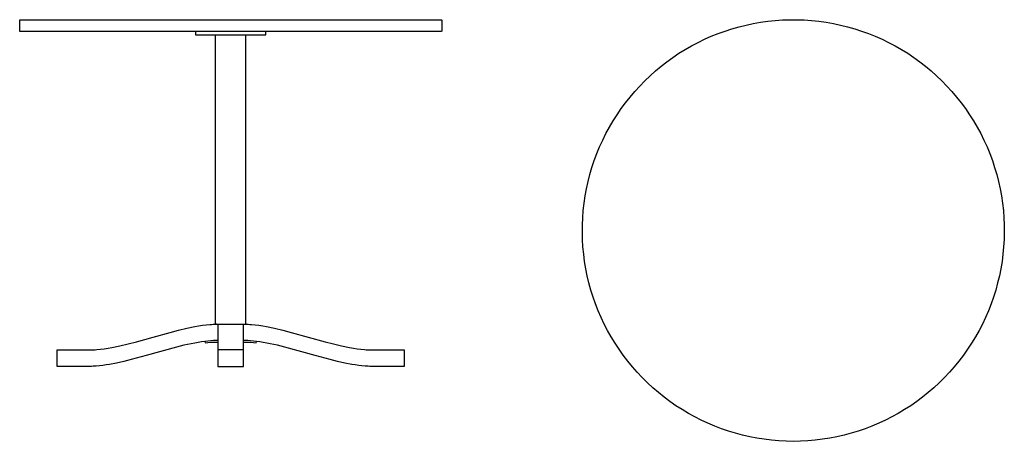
# Model space of a CAD drawing. Header units: millimetres. Extents: x -1 to 3299, y -2237 to -1337.
# Tile 2 of 2: x 1199 to 3299, y -2237 to -1337. Entities that reach past the tile are written whole.
import ezdxf

# ---------------------------------------------------------------- set-up
doc = ezdxf.new("R2010")
doc.units = ezdxf.units.MM
doc.layers.add('Make2D_new$Visible$Curves', color=7, linetype='Continuous', true_color=0x000000)

msp = doc.modelspace()

# ---------------------------------------------------------------- linework, layer by layer
at = {"layer": 'Make2D_new$Visible$Curves', "color": 18, "lineweight": -3, "true_color": 0x000000}
for p, q in [((1199, -1337.5), (1199.1, -1337.4)), ((1199, -1337.5), (1199.1, -1337.4)), ((1199, -1337.6), (1199, -1337.5)), ((1199, -1337.5), (1199, -1337.5)), ((1199, -1337.5), (1199, -1337.5)), ((1199, -1337.6), (1199, -1337.5)), ((1199, -1337.5), (1199, -1337.5)), ((1199, -1337.5), (1199, -1337.5)), ((1199, -1337.7), (1199, -1337.6)), ((1199, -1337.6), (1199, -1337.6)), ((1199, -1337.6), (1199, -1337.6)), ((1199, -1337.7), (1199, -1337.6)), ((1199, -1337.6), (1199, -1337.6)), ((1199, -1337.6), (1199, -1337.6)), ((1199, -1337.8), (1199, -1337.7)), ((1199, -1337.7), (1199, -1337.7)), ((1199, -1337.7), (1199, -1337.7)), ((1199, -1337.8), (1199, -1337.7)), ((1199, -1337.7), (1199, -1337.7)), ((1199, -1337.7), (1199, -1337.7)), ((1199, -1360.8), (1199, -1337.8)), ((1199, -1360.8), (1199, -1337.8)), ((1199.1, -1337.3), (1199.1, -1337.2)), ((1199.1, -1337.2), (1199.2, -1337.2)), ((1199.1, -1337.3), (1199.1, -1337.2)), ((1199.1, -1337.2), (1199.2, -1337.2)), ((1199.1, -1337.4), (1199.1, -1337.3)), ((1199.1, -1337.3), (1199.1, -1337.3)), ((1199.1, -1337.3), (1199.1, -1337.3)), ((1199.1, -1337.4), (1199.1, -1337.3)), ((1199.1, -1337.3), (1199.1, -1337.3)), ((1199.1, -1337.3), (1199.1, -1337.3)), ((1199.1, -1337.4), (1199.1, -1337.4)), ((1199.1, -1337.4), (1199.1, -1337.4)), ((1199.1, -1337.4), (1199.1, -1337.4)), ((1199.1, -1337.4), (1199.1, -1337.4)), ((1199.2, -1337.2), (1199.2, -1337.1)), ((1199.2, -1337.1), (1199.2, -1337.1)), ((1199.2, -1337.1), (1199.3, -1337.1)), ((1199.2, -1337.2), (1199.2, -1337.1)), ((1199.2, -1337.1), (1199.2, -1337.1)), ((1199.2, -1337.1), (1199.3, -1337.1)), ((1199.2, -1337.2), (1199.2, -1337.2)), ((1199.2, -1337.2), (1199.2, -1337.2)), ((1199.2, -1337.2), (1199.2, -1337.2)), ((1199.2, -1337.2), (1199.2, -1337.2)), ((1199.3, -1337.1), (1199.3, -1337)), ((1199.3, -1337), (1199.3, -1337)), ((1199.3, -1337), (1199.4, -1337)), ((1199.3, -1337.1), (1199.3, -1337)), ((1199.3, -1337), (1199.3, -1337)), ((1199.3, -1337), (1199.4, -1337)), ((1199.3, -1337.1), (1199.3, -1337.1)), ((1199.3, -1337.1), (1199.3, -1337.1)), ((1199.4, -1337), (1199.4, -1336.9)), ((1199.4, -1336.9), (1199.5, -1336.9)), ((1199.4, -1337), (1199.4, -1336.9)), ((1199.4, -1336.9), (1199.5, -1336.9)), ((1199.4, -1337), (1199.4, -1337)), ((1199.4, -1337), (1199.4, -1337)), ((1199.5, -1336.9), (1199.5, -1336.9)), ((1199.5, -1336.9), (1199.5, -1336.9)), ((1199.5, -1336.9), (1199.5, -1336.9)), ((1199.5, -1336.9), (1199.6, -1336.9)), ((1199.5, -1336.9), (1199.5, -1336.9)), ((1199.5, -1336.9), (1199.5, -1336.9)), ((1199.5, -1336.9), (1199.5, -1336.9)), ((1199.5, -1336.9), (1199.6, -1336.9)), ((1199.6, -1336.9), (1199.6, -1336.8)), ((1199.6, -1336.8), (1199.6, -1336.8)), ((1199.6, -1336.8), (1199.7, -1336.8)), ((1199.6, -1336.9), (1199.6, -1336.8)), ((1199.6, -1336.8), (1199.6, -1336.8)), ((1199.6, -1336.8), (1199.7, -1336.8)), ((1199.7, -1336.8), (1199.7, -1336.8)), ((1199.7, -1336.8), (1199.7, -1336.8)), ((1199.7, -1336.8), (1199.8, -1336.8)), ((1199.7, -1336.8), (1199.7, -1336.8)), ((1199.7, -1336.8), (1199.7, -1336.8)), ((1199.7, -1336.8), (1199.8, -1336.8)), ((1199.8, -1336.8), (1199.8, -1336.8)), ((1199.8, -1336.8), (1199.8, -1336.8)), ((1199.8, -1336.8), (1199.9, -1336.8)), ((1199.8, -1336.8), (1199.8, -1336.8)), ((1199.8, -1336.8), (1199.8, -1336.8)), ((1199.8, -1336.8), (1199.9, -1336.8)), ((1199.9, -1336.8), (1199.9, -1336.8)), ((1199.9, -1336.8), (1199.9, -1336.8)), ((1199.9, -1336.8), (1200, -1336.8)), ((1199.9, -1336.8), (1199.9, -1336.8)), ((1199.9, -1336.8), (1199.9, -1336.8)), ((1199.9, -1336.8), (1200, -1336.8)), ((1200, -1336.8), (1200, -1336.8)), ((1200, -1336.8), (1649, -1336.8)), ((1200, -1336.8), (1200, -1336.8)), ((1200, -1336.8), (1649, -1336.8)), ((1649, -1336.8), (2098, -1336.8)), ((1649, -1336.8), (2098, -1336.8)), ((2098, -1336.8), (2098, -1336.8)), ((2098, -1336.8), (2098.1, -1336.8)), ((2098, -1336.8), (2098, -1336.8)), ((2098, -1336.8), (2098.1, -1336.8)), ((2098.1, -1336.8), (2098.1, -1336.8)), ((2098.1, -1336.8), (2098.1, -1336.8)), ((2098.1, -1336.8), (2098.2, -1336.8)), ((2098.1, -1336.8), (2098.1, -1336.8)), ((2098.1, -1336.8), (2098.1, -1336.8)), ((2098.1, -1336.8), (2098.2, -1336.8)), ((2098.2, -1336.8), (2098.2, -1336.8)), ((2098.2, -1336.8), (2098.2, -1336.8)), ((2098.2, -1336.8), (2098.3, -1336.8)), ((2098.2, -1336.8), (2098.2, -1336.8)), ((2098.2, -1336.8), (2098.2, -1336.8)), ((2098.2, -1336.8), (2098.3, -1336.8)), ((2098.3, -1336.8), (2098.3, -1336.8)), ((2098.3, -1336.8), (2098.3, -1336.8)), ((2098.3, -1336.8), (2098.4, -1336.8)), ((2098.3, -1336.8), (2098.3, -1336.8)), ((2098.3, -1336.8), (2098.3, -1336.8)), ((2098.3, -1336.8), (2098.4, -1336.8)), ((2098.4, -1336.8), (2098.4, -1336.8)), ((2098.4, -1336.8), (2098.4, -1336.9)), ((2098.4, -1336.8), (2098.4, -1336.8)), ((2098.4, -1336.8), (2098.4, -1336.9)), ((2098.4, -1336.9), (2098.5, -1336.9)), ((2098.4, -1336.9), (2098.5, -1336.9)), ((2098.5, -1336.9), (2098.5, -1336.9)), ((2098.5, -1336.9), (2098.5, -1336.9)), ((2098.5, -1336.9), (2098.5, -1336.9)), ((2098.5, -1336.9), (2098.6, -1336.9)), ((2098.5, -1336.9), (2098.5, -1336.9)), ((2098.5, -1336.9), (2098.5, -1336.9)), ((2098.5, -1336.9), (2098.5, -1336.9)), ((2098.5, -1336.9), (2098.6, -1336.9)), ((2098.6, -1336.9), (2098.6, -1337)), ((2098.6, -1336.9), (2098.6, -1337)), ((2098.6, -1337), (2098.6, -1337)), ((2098.6, -1337), (2098.7, -1337)), ((2098.6, -1337), (2098.6, -1337)), ((2098.6, -1337), (2098.7, -1337)), ((2098.7, -1337), (2098.7, -1337)), ((2098.7, -1337), (2098.7, -1337.1)), ((2098.7, -1337), (2098.7, -1337)), ((2098.7, -1337), (2098.7, -1337.1)), ((2098.7, -1337.1), (2098.7, -1337.1)), ((2098.7, -1337.1), (2098.8, -1337.1)), ((2098.7, -1337.1), (2098.7, -1337.1)), ((2098.7, -1337.1), (2098.8, -1337.1)), ((2098.8, -1337.1), (2098.8, -1337.1)), ((2098.8, -1337.1), (2098.8, -1337.2)), ((2098.8, -1337.1), (2098.8, -1337.1)), ((2098.8, -1337.1), (2098.8, -1337.2)), ((2098.8, -1337.2), (2098.8, -1337.2)), ((2098.8, -1337.2), (2098.8, -1337.2)), ((2098.8, -1337.2), (2098.9, -1337.2)), ((2098.8, -1337.2), (2098.8, -1337.2)), ((2098.8, -1337.2), (2098.8, -1337.2)), ((2098.8, -1337.2), (2098.9, -1337.2)), ((2098.9, -1337.2), (2098.9, -1337.3)), ((2098.9, -1337.2), (2098.9, -1337.3)), ((2098.9, -1337.3), (2098.9, -1337.3)), ((2098.9, -1337.3), (2098.9, -1337.3)), ((2098.9, -1337.3), (2098.9, -1337.4)), ((2098.9, -1337.3), (2098.9, -1337.3)), ((2098.9, -1337.3), (2098.9, -1337.3)), ((2098.9, -1337.3), (2098.9, -1337.4)), ((2098.9, -1337.4), (2098.9, -1337.4)), ((2098.9, -1337.4), (2098.9, -1337.4)), ((2098.9, -1337.4), (2099, -1337.5)), ((2098.9, -1337.4), (2098.9, -1337.4)), ((2098.9, -1337.4), (2098.9, -1337.4)), ((2098.9, -1337.4), (2099, -1337.5)), ((2099, -1337.5), (2099, -1337.5)), ((2099, -1337.5), (2099, -1337.5)), ((2099, -1337.5), (2099, -1337.6)), ((2099, -1337.5), (2099, -1337.5)), ((2099, -1337.5), (2099, -1337.5)), ((2099, -1337.5), (2099, -1337.6)), ((2099, -1337.6), (2099, -1337.6)), ((2099, -1337.6), (2099, -1337.6)), ((2099, -1337.6), (2099, -1337.7)), ((2099, -1337.6), (2099, -1337.6)), ((2099, -1337.6), (2099, -1337.6)), ((2099, -1337.6), (2099, -1337.7)), ((2099, -1337.7), (2099, -1337.7)), ((2099, -1337.7), (2099, -1337.7)), ((2099, -1337.7), (2099, -1337.8)), ((2099, -1337.7), (2099, -1337.7)), ((2099, -1337.7), (2099, -1337.7)), ((2099, -1337.7), (2099, -1337.8)), ((2099, -1337.8), (2099, -1360.8)), ((2099, -1337.8), (2099, -1360.8)), ((2763.6, -1344.9), (2779, -1342.2)), ((2779, -1342.2), (2794.5, -1340.1)), ((2794.5, -1340.1), (2810, -1338.5)), ((2810, -1338.5), (2825.6, -1337.4)), ((2825.6, -1337.4), (2841.2, -1336.8)), ((2841.2, -1336.8), (2856.8, -1336.8)), ((2856.8, -1336.8), (2872.4, -1337.4)), ((2872.4, -1337.4), (2888, -1338.5)), ((2888, -1338.5), (2903.5, -1340.1)), ((2903.5, -1340.1), (2919, -1342.2)), ((2919, -1342.2), (2934.4, -1344.9)), ((1199, -1360.9), (1199, -1360.8)), ((1199, -1360.8), (1199, -1360.8)), ((1199, -1360.8), (1199, -1360.8)), ((1199, -1360.9), (1199, -1360.8)), ((1199, -1360.8), (1199, -1360.8)), ((1199, -1360.8), (1199, -1360.8)), ((1199, -1361), (1199, -1360.9)), ((1199, -1360.9), (1199, -1360.9)), ((1199, -1360.9), (1199, -1360.9)), ((1199, -1361), (1199, -1360.9)), ((1199, -1360.9), (1199, -1360.9)), ((1199, -1360.9), (1199, -1360.9)), ((1199, -1361.1), (1199, -1361)), ((1199, -1361), (1199, -1361)), ((1199, -1361), (1199, -1361)), ((1199, -1361.1), (1199, -1361)), ((1199, -1361), (1199, -1361)), ((1199, -1361), (1199, -1361)), ((1199.1, -1361.1), (1199, -1361.1)), ((1199.1, -1361.1), (1199, -1361.1)), ((1199.1, -1361.2), (1199.1, -1361.1)), ((1199.1, -1361.1), (1199.1, -1361.1)), ((1199.1, -1361.2), (1199.1, -1361.1)), ((1199.1, -1361.1), (1199.1, -1361.1)), ((1199.1, -1361.3), (1199.1, -1361.2)), ((1199.1, -1361.2), (1199.1, -1361.2)), ((1199.1, -1361.2), (1199.1, -1361.2)), ((1199.1, -1361.3), (1199.1, -1361.2)), ((1199.1, -1361.2), (1199.1, -1361.2)), ((1199.1, -1361.2), (1199.1, -1361.2)), ((1199.2, -1361.3), (1199.1, -1361.3)), ((1199.1, -1361.3), (1199.1, -1361.3)), ((1199.2, -1361.3), (1199.1, -1361.3)), ((1199.1, -1361.3), (1199.1, -1361.3)), ((1199.2, -1361.4), (1199.2, -1361.3)), ((1199.2, -1361.3), (1199.2, -1361.3)), ((1199.2, -1361.4), (1199.2, -1361.3)), ((1199.2, -1361.3), (1199.2, -1361.3)), ((1199.3, -1361.4), (1199.2, -1361.4)), ((1199.2, -1361.4), (1199.2, -1361.4)), ((1199.2, -1361.4), (1199.2, -1361.4)), ((1199.3, -1361.4), (1199.2, -1361.4)), ((1199.2, -1361.4), (1199.2, -1361.4)), ((1199.2, -1361.4), (1199.2, -1361.4)), ((1199.3, -1361.5), (1199.3, -1361.4)), ((1199.3, -1361.5), (1199.3, -1361.4)), ((1199.4, -1361.5), (1199.3, -1361.5)), ((1199.3, -1361.5), (1199.3, -1361.5)), ((1199.3, -1361.5), (1199.3, -1361.5)), ((1199.4, -1361.5), (1199.3, -1361.5)), ((1199.3, -1361.5), (1199.3, -1361.5)), ((1199.3, -1361.5), (1199.3, -1361.5)), ((1199.4, -1361.6), (1199.4, -1361.5)), ((1199.4, -1361.6), (1199.4, -1361.5)), ((1199.5, -1361.6), (1199.4, -1361.6)), ((1199.4, -1361.6), (1199.4, -1361.6)), ((1199.5, -1361.6), (1199.4, -1361.6)), ((1199.4, -1361.6), (1199.4, -1361.6)), ((1199.5, -1361.7), (1199.5, -1361.6)), ((1199.5, -1361.6), (1199.5, -1361.6)), ((1199.5, -1361.6), (1199.5, -1361.6)), ((1199.5, -1361.7), (1199.5, -1361.6)), ((1199.5, -1361.6), (1199.5, -1361.6)), ((1199.5, -1361.6), (1199.5, -1361.6)), ((1199.6, -1361.7), (1199.5, -1361.7)), ((1199.6, -1361.7), (1199.5, -1361.7)), ((1199.7, -1361.7), (1199.6, -1361.7)), ((1199.6, -1361.7), (1199.6, -1361.7)), ((1199.6, -1361.7), (1199.6, -1361.7)), ((1199.7, -1361.7), (1199.6, -1361.7)), ((1199.6, -1361.7), (1199.6, -1361.7)), ((1199.6, -1361.7), (1199.6, -1361.7)), ((1199.8, -1361.7), (1199.7, -1361.7)), ((1199.7, -1361.7), (1199.7, -1361.7)), ((1199.7, -1361.7), (1199.7, -1361.7)), ((1199.8, -1361.7), (1199.7, -1361.7)), ((1199.7, -1361.7), (1199.7, -1361.7)), ((1199.7, -1361.7), (1199.7, -1361.7)), ((1199.9, -1361.8), (1199.8, -1361.7)), ((1199.8, -1361.7), (1199.8, -1361.7)), ((1199.8, -1361.7), (1199.8, -1361.7)), ((1199.9, -1361.8), (1199.8, -1361.7)), ((1199.8, -1361.7), (1199.8, -1361.7)), ((1199.8, -1361.7), (1199.8, -1361.7)), ((1200, -1361.8), (1199.9, -1361.8)), ((1199.9, -1361.8), (1199.9, -1361.8)), ((1199.9, -1361.8), (1199.9, -1361.8)), ((1200, -1361.8), (1199.9, -1361.8)), ((1199.9, -1361.8), (1199.9, -1361.8)), ((1199.9, -1361.8), (1199.9, -1361.8)), ((1574, -1361.8), (1200, -1361.8)), ((1200, -1361.8), (1200, -1361.8)), ((1574, -1361.8), (1200, -1361.8)), ((1200, -1361.8), (1200, -1361.8)), ((1574, -1361.8), (1574, -1368.8)), ((1724, -1361.8), (1574, -1361.8)), ((1724, -1361.8), (1574, -1361.8)), ((1574, -1361.8), (1574, -1368.8)), ((1724, -1368.8), (1724, -1361.8)), ((2098, -1361.8), (1724, -1361.8)), ((2098, -1361.8), (1724, -1361.8)), ((1724, -1368.8), (1724, -1361.8)), ((2098.1, -1361.8), (2098, -1361.8)), ((2098, -1361.8), (2098, -1361.8)), ((2098.1, -1361.8), (2098, -1361.8)), ((2098, -1361.8), (2098, -1361.8)), ((2098.2, -1361.7), (2098.1, -1361.8)), ((2098.2, -1361.7), (2098.1, -1361.8)), ((2098.1, -1361.8), (2098.1, -1361.8)), ((2098.1, -1361.8), (2098.1, -1361.8)), ((2098.1, -1361.8), (2098.1, -1361.8)), ((2098.1, -1361.8), (2098.1, -1361.8)), ((2098.3, -1361.7), (2098.2, -1361.7)), ((2098.2, -1361.7), (2098.2, -1361.7)), ((2098.2, -1361.7), (2098.2, -1361.7)), ((2098.3, -1361.7), (2098.2, -1361.7)), ((2098.2, -1361.7), (2098.2, -1361.7)), ((2098.2, -1361.7), (2098.2, -1361.7)), ((2098.4, -1361.7), (2098.3, -1361.7)), ((2098.3, -1361.7), (2098.3, -1361.7)), ((2098.3, -1361.7), (2098.3, -1361.7)), ((2098.4, -1361.7), (2098.3, -1361.7)), ((2098.3, -1361.7), (2098.3, -1361.7)), ((2098.3, -1361.7), (2098.3, -1361.7)), ((2098.5, -1361.7), (2098.4, -1361.7)), ((2098.4, -1361.7), (2098.4, -1361.7)), ((2098.4, -1361.7), (2098.4, -1361.7)), ((2098.5, -1361.7), (2098.4, -1361.7)), ((2098.4, -1361.7), (2098.4, -1361.7)), ((2098.4, -1361.7), (2098.4, -1361.7)), ((2098.6, -1361.6), (2098.5, -1361.6)), ((2098.5, -1361.6), (2098.5, -1361.6)), ((2098.5, -1361.6), (2098.5, -1361.6)), ((2098.5, -1361.6), (2098.5, -1361.7)), ((2098.6, -1361.6), (2098.5, -1361.6)), ((2098.5, -1361.6), (2098.5, -1361.6)), ((2098.5, -1361.6), (2098.5, -1361.6)), ((2098.5, -1361.6), (2098.5, -1361.7)), ((2098.7, -1361.5), (2098.6, -1361.5)), ((2098.6, -1361.5), (2098.6, -1361.6)), ((2098.7, -1361.5), (2098.6, -1361.5)), ((2098.6, -1361.5), (2098.6, -1361.6)), ((2098.6, -1361.6), (2098.6, -1361.6)), ((2098.6, -1361.6), (2098.6, -1361.6)), ((2098.8, -1361.4), (2098.7, -1361.4)), ((2098.7, -1361.4), (2098.7, -1361.5)), ((2098.8, -1361.4), (2098.7, -1361.4)), ((2098.7, -1361.4), (2098.7, -1361.5)), ((2098.7, -1361.5), (2098.7, -1361.5)), ((2098.7, -1361.5), (2098.7, -1361.5)), ((2098.7, -1361.5), (2098.7, -1361.5)), ((2098.7, -1361.5), (2098.7, -1361.5)), ((2098.9, -1361.3), (2098.8, -1361.3)), ((2098.8, -1361.3), (2098.8, -1361.3)), ((2098.8, -1361.3), (2098.8, -1361.4)), ((2098.9, -1361.3), (2098.8, -1361.3)), ((2098.8, -1361.3), (2098.8, -1361.3)), ((2098.8, -1361.3), (2098.8, -1361.4)), ((2098.8, -1361.4), (2098.8, -1361.4)), ((2098.8, -1361.4), (2098.8, -1361.4)), ((2098.8, -1361.4), (2098.8, -1361.4)), ((2098.8, -1361.4), (2098.8, -1361.4)), ((2099, -1361.1), (2098.9, -1361.1)), ((2098.9, -1361.1), (2098.9, -1361.1)), ((2098.9, -1361.1), (2098.9, -1361.2)), ((2099, -1361.1), (2098.9, -1361.1)), ((2098.9, -1361.1), (2098.9, -1361.1)), ((2098.9, -1361.1), (2098.9, -1361.2)), ((2098.9, -1361.2), (2098.9, -1361.2)), ((2098.9, -1361.2), (2098.9, -1361.2)), ((2098.9, -1361.2), (2098.9, -1361.3)), ((2098.9, -1361.2), (2098.9, -1361.2)), ((2098.9, -1361.2), (2098.9, -1361.2)), ((2098.9, -1361.2), (2098.9, -1361.3)), ((2098.9, -1361.3), (2098.9, -1361.3)), ((2098.9, -1361.3), (2098.9, -1361.3)), ((2099, -1360.8), (2099, -1360.8)), ((2099, -1360.8), (2099, -1360.8)), ((2099, -1360.8), (2099, -1360.9)), ((2099, -1360.8), (2099, -1360.8)), ((2099, -1360.8), (2099, -1360.8)), ((2099, -1360.8), (2099, -1360.9)), ((2099, -1360.9), (2099, -1360.9)), ((2099, -1360.9), (2099, -1360.9)), ((2099, -1360.9), (2099, -1361)), ((2099, -1360.9), (2099, -1360.9)), ((2099, -1360.9), (2099, -1360.9)), ((2099, -1360.9), (2099, -1361)), ((2099, -1361), (2099, -1361)), ((2099, -1361), (2099, -1361)), ((2099, -1361), (2099, -1361.1)), ((2099, -1361), (2099, -1361)), ((2099, -1361), (2099, -1361)), ((2099, -1361), (2099, -1361.1)), ((2688.6, -1366.3), (2703.3, -1361)), ((2703.3, -1361), (2718.1, -1356.2)), ((2718.1, -1356.2), (2733.2, -1351.9)), ((2733.2, -1351.9), (2748.3, -1348.2)), ((2748.3, -1348.2), (2763.6, -1344.9)), ((2934.4, -1344.9), (2949.7, -1348.2)), ((2949.7, -1348.2), (2964.8, -1351.9)), ((2964.8, -1351.9), (2979.9, -1356.2)), ((2979.9, -1356.2), (2994.7, -1361)), ((2994.7, -1361), (3009.4, -1366.3)), ((1574, -1368.8), (1616.4, -1368.8)), ((1574, -1368.8), (1616.4, -1368.8)), ((1616.4, -1986.8), (1616.4, -1368.8)), ((1616.4, -1368.8), (1649, -1368.8)), ((1616.4, -1368.8), (1649, -1368.8)), ((1616.4, -1986.8), (1616.4, -1368.8)), ((1649, -1368.8), (1681.4, -1368.8)), ((1649, -1368.8), (1681.4, -1368.8)), ((1681.4, -1986.8), (1681.4, -1368.8)), ((1681.4, -1368.8), (1724, -1368.8)), ((1681.4, -1368.8), (1724, -1368.8)), ((1681.4, -1986.8), (1681.4, -1368.8)), ((2631.9, -1392.6), (2645.7, -1385.3)), ((2645.7, -1385.3), (2659.8, -1378.5)), ((2659.8, -1378.5), (2674.1, -1372.1)), ((2674.1, -1372.1), (2688.6, -1366.3)), ((3009.4, -1366.3), (3023.9, -1372.1)), ((3023.9, -1372.1), (3038.2, -1378.5)), ((3038.2, -1378.5), (3052.3, -1385.3)), ((3052.3, -1385.3), (3066.1, -1392.6)), ((2605.1, -1408.6), (2618.4, -1400.3)), ((2618.4, -1400.3), (2631.9, -1392.6)), ((3066.1, -1392.6), (3079.6, -1400.3)), ((3079.6, -1400.3), (3092.9, -1408.6)), ((2567.1, -1436), (2579.5, -1426.4)), ((2579.5, -1426.4), (2592.1, -1417.3)), ((2592.1, -1417.3), (2605.1, -1408.6)), ((3092.9, -1408.6), (3105.9, -1417.3)), ((3105.9, -1417.3), (3118.5, -1426.4)), ((3118.5, -1426.4), (3130.9, -1436)), ((2543.5, -1456.4), (2555.1, -1446)), ((2555.1, -1446), (2567.1, -1436)), ((3130.9, -1436), (3142.9, -1446)), ((3142.9, -1446), (3154.5, -1456.4)), ((2521.3, -1478.4), (2532.2, -1467.2)), ((2532.2, -1467.2), (2543.5, -1456.4)), ((3154.5, -1456.4), (3165.8, -1467.2)), ((3165.8, -1467.2), (3176.7, -1478.4)), ((2500.7, -1501.9), (2510.8, -1489.9)), ((2510.8, -1489.9), (2521.3, -1478.4)), ((3176.7, -1478.4), (3187.2, -1489.9)), ((3187.2, -1489.9), (3197.3, -1501.9)), ((2491, -1514.1), (2500.7, -1501.9)), ((3197.3, -1501.9), (3207, -1514.1)), ((2473, -1539.6), (2481.8, -1526.7)), ((2481.8, -1526.7), (2491, -1514.1)), ((3207, -1514.1), (3216.2, -1526.7)), ((3216.2, -1526.7), (3225, -1539.6)), ((2456.7, -1566.3), (2464.6, -1552.8)), ((2464.6, -1552.8), (2473, -1539.6)), ((3225, -1539.6), (3233.4, -1552.8)), ((3233.4, -1552.8), (3241.3, -1566.3)), ((2449.3, -1580), (2456.7, -1566.3)), ((3241.3, -1566.3), (3248.7, -1580)), ((2435.9, -1608.3), (2442.4, -1594)), ((2442.4, -1594), (2449.3, -1580)), ((3248.7, -1580), (3255.6, -1594)), ((3255.6, -1594), (3262.1, -1608.3)), ((2430, -1622.7), (2435.9, -1608.3)), ((3262.1, -1608.3), (3268, -1622.7)), ((2419.6, -1652.2), (2424.5, -1637.3)), ((2424.5, -1637.3), (2430, -1622.7)), ((3268, -1622.7), (3273.5, -1637.3)), ((3273.5, -1637.3), (3278.4, -1652.2)), ((2415.2, -1667.2), (2419.6, -1652.2)), ((3278.4, -1652.2), (3282.8, -1667.2)), ((2411.3, -1682.3), (2415.2, -1667.2)), ((3282.8, -1667.2), (3286.7, -1682.3)), ((2405.1, -1712.9), (2407.9, -1697.5)), ((2407.9, -1697.5), (2411.3, -1682.3)), ((3286.7, -1682.3), (3290.1, -1697.5)), ((3290.1, -1697.5), (3292.9, -1712.9)), ((2402.8, -1728.3), (2405.1, -1712.9)), ((3292.9, -1712.9), (3295.2, -1728.3)), ((2401, -1743.9), (2402.8, -1728.3)), ((3295.2, -1728.3), (3297, -1743.9)), ((2399.2, -1775), (2399.8, -1759.4)), ((2399.8, -1759.4), (2401, -1743.9)), ((3297, -1743.9), (3298.2, -1759.4)), ((3298.2, -1759.4), (3298.8, -1775)), ((2399, -1790.7), (2399.2, -1775)), ((3298.8, -1775), (3299, -1790.7)), ((2399.4, -1806.3), (2399, -1790.7)), ((3299, -1790.7), (3298.6, -1806.3)), ((2400.4, -1821.9), (2399.4, -1806.3)), ((2401.9, -1837.4), (2400.4, -1821.9)), ((3297.6, -1821.9), (3296.1, -1837.4)), ((3298.6, -1806.3), (3297.6, -1821.9)), ((2403.9, -1852.9), (2401.9, -1837.4)), ((3296.1, -1837.4), (3294.1, -1852.9)), ((2406.5, -1868.3), (2403.9, -1852.9)), ((2409.5, -1883.6), (2406.5, -1868.3)), ((3291.5, -1868.3), (3288.5, -1883.6)), ((3294.1, -1852.9), (3291.5, -1868.3)), ((2413.2, -1898.8), (2409.5, -1883.6)), ((3288.5, -1883.6), (3284.8, -1898.8)), ((2417.3, -1913.9), (2413.2, -1898.8)), ((3284.8, -1898.8), (3280.7, -1913.9)), ((2422, -1928.8), (2417.3, -1913.9)), ((2427.2, -1943.5), (2422, -1928.8)), ((3276, -1928.8), (3270.8, -1943.5)), ((3280.7, -1913.9), (3276, -1928.8)), ((2432.9, -1958.1), (2427.2, -1943.5)), ((3270.8, -1943.5), (3265.1, -1958.1)), ((2439.1, -1972.4), (2432.9, -1958.1)), ((2445.8, -1986.5), (2439.1, -1972.4)), ((3258.9, -1972.4), (3252.2, -1986.5)), ((3265.1, -1958.1), (3258.9, -1972.4)), ((1555.4, -1995.4), (1572.4, -1991.8)), ((1555.4, -1995.4), (1572.4, -1991.8)), ((1572.4, -1991.8), (1580.6, -1990.4)), ((1572.4, -1991.8), (1580.6, -1990.4)), ((1580.6, -1990.4), (1588.7, -1989.1)), ((1580.6, -1990.4), (1588.7, -1989.1)), ((1588.7, -1989.1), (1596.6, -1988.1)), ((1588.7, -1989.1), (1596.6, -1988.1)), ((1596.6, -1988.1), (1604.3, -1987.4)), ((1596.6, -1988.1), (1604.3, -1987.4)), ((1604.3, -1987.4), (1608, -1987.1)), ((1604.3, -1987.4), (1608, -1987.1)), ((1608, -1987.1), (1611.8, -1986.9)), ((1608, -1987.1), (1611.8, -1986.9)), ((1611.8, -1986.9), (1615.4, -1986.8)), ((1611.8, -1986.9), (1615.4, -1986.8)), ((1615.4, -1986.8), (1619, -1986.8)), ((1615.4, -1986.8), (1619, -1986.8)), ((1619, -1986.8), (1616.4, -1986.8)), ((1619, -1986.8), (1616.4, -1986.8)), ((1619, -1986.8), (1621.5, -1986.8)), ((1619, -1986.8), (1621.5, -1986.8)), ((1621.5, -1986.8), (1636.4, -1986.8)), ((1621.5, -1986.8), (1621.5, -2024.8)), ((1621.5, -1986.8), (1621.5, -2024.8)), ((1621.5, -1986.8), (1636.4, -1986.8)), ((1636.4, -1986.8), (1661.4, -1986.8)), ((1636.4, -1986.8), (1661.4, -1986.8)), ((1661.4, -1986.8), (1679, -1986.8)), ((1661.4, -1986.8), (1679, -1986.8)), ((1676.5, -2024.8), (1676.5, -1986.8)), ((1676.5, -2024.8), (1676.5, -1986.8)), ((1679, -1986.8), (1681.4, -1986.8)), ((1679, -1986.8), (1682.6, -1986.8)), ((1679, -1986.8), (1682.6, -1986.8)), ((1679, -1986.8), (1681.4, -1986.8)), ((1682.6, -1986.8), (1686.2, -1986.9)), ((1682.6, -1986.8), (1686.2, -1986.9)), ((1686.2, -1986.9), (1690, -1987.1)), ((1686.2, -1986.9), (1690, -1987.1)), ((1690, -1987.1), (1693.7, -1987.4)), ((1690, -1987.1), (1693.7, -1987.4)), ((1693.7, -1987.4), (1701.4, -1988.1)), ((1693.7, -1987.4), (1701.4, -1988.1)), ((1701.4, -1988.1), (1709.3, -1989.1)), ((1701.4, -1988.1), (1709.3, -1989.1)), ((1709.3, -1989.1), (1717.4, -1990.4)), ((1709.3, -1989.1), (1717.4, -1990.4)), ((1717.4, -1990.4), (1725.6, -1991.8)), ((1717.4, -1990.4), (1725.6, -1991.8)), ((1725.6, -1991.8), (1742.6, -1995.4)), ((1725.6, -1991.8), (1742.6, -1995.4)), ((2452.9, -2000.4), (2445.8, -1986.5)), ((3252.2, -1986.5), (3245.1, -2000.4)), ((1447.8, -2024.4), (1484, -2014.3)), ((1447.8, -2024.4), (1484, -2014.3)), ((1484, -2014.3), (1520.2, -2004.2)), ((1484, -2014.3), (1520.2, -2004.2)), ((1520.2, -2004.2), (1538, -1999.5)), ((1520.2, -2004.2), (1538, -1999.5)), ((1538, -1999.5), (1555.4, -1995.4)), ((1538, -1999.5), (1555.4, -1995.4)), ((1742.6, -1995.4), (1760, -1999.5)), ((1742.6, -1995.4), (1760, -1999.5)), ((1760, -1999.5), (1777.8, -2004.2)), ((1760, -1999.5), (1777.8, -2004.2)), ((1777.8, -2004.2), (1814, -2014.3)), ((1777.8, -2004.2), (1814, -2014.3)), ((1814, -2014.3), (1850.2, -2024.4)), ((1814, -2014.3), (1850.2, -2024.4)), ((2460.6, -2014), (2452.9, -2000.4)), ((2468.7, -2027.4), (2460.6, -2014)), ((3237.4, -2014), (3229.3, -2027.4)), ((3245.1, -2000.4), (3237.4, -2014)), ((1387.4, -2038.2), (1395.6, -2036.7)), ((1387.4, -2038.2), (1395.6, -2036.7)), ((1395.6, -2036.7), (1412.6, -2033.2)), ((1395.6, -2036.7), (1412.6, -2033.2)), ((1412.6, -2033.2), (1430, -2029)), ((1412.6, -2033.2), (1430, -2029)), ((1430, -2029), (1447.8, -2024.4)), ((1430, -2029), (1447.8, -2024.4)), ((1533.6, -2035.6), (1468.9, -2053.5)), ((1533.6, -2035.6), (1468.9, -2053.5)), ((1549.3, -2031.8), (1533.6, -2035.6)), ((1549.3, -2031.8), (1533.6, -2035.6)), ((1564.7, -2028.4), (1549.3, -2031.8)), ((1564.7, -2028.4), (1549.3, -2031.8)), ((1572.2, -2026.9), (1564.7, -2028.4)), ((1572.2, -2026.9), (1564.7, -2028.4)), ((1579.6, -2025.5), (1572.2, -2026.9)), ((1579.6, -2025.5), (1572.2, -2026.9)), ((1586.9, -2024.4), (1579.6, -2025.5)), ((1586.9, -2024.4), (1579.6, -2025.5)), ((1594, -2023.4), (1586.9, -2024.4)), ((1594, -2023.4), (1586.9, -2024.4)), ((1600.2, -2022.7), (1594, -2023.4)), ((1600.2, -2022.7), (1594, -2023.4)), ((1594, -2023.4), (1594.4, -2026.4)), ((1594, -2023.4), (1594.4, -2026.4)), ((1594.4, -2026.4), (1600.5, -2025.7)), ((1594.4, -2026.4), (1600.5, -2025.7)), ((1606.5, -2022.2), (1600.2, -2022.7)), ((1606.5, -2022.2), (1600.2, -2022.7)), ((1600.5, -2025.7), (1606.7, -2025.2)), ((1600.5, -2025.7), (1606.7, -2025.2)), ((1612.7, -2021.9), (1606.5, -2022.2)), ((1612.7, -2021.9), (1606.5, -2022.2)), ((1606.7, -2025.2), (1612.8, -2024.9)), ((1606.7, -2025.2), (1612.8, -2024.9)), ((1619, -2021.8), (1612.7, -2021.9)), ((1619, -2021.8), (1612.7, -2021.9)), ((1612.8, -2024.9), (1619, -2024.8)), ((1612.8, -2024.9), (1619, -2024.8)), ((1621.5, -2021.8), (1619, -2021.8)), ((1621.5, -2021.8), (1619, -2021.8)), ((1619, -2024.8), (1621.5, -2024.8)), ((1619, -2024.8), (1621.5, -2024.8)), ((1621.5, -2024.8), (1621.5, -2041.8)), ((1621.5, -2024.8), (1621.5, -2041.8)), ((1679, -2021.8), (1676.5, -2021.8)), ((1679, -2021.8), (1676.5, -2021.8)), ((1676.5, -2041.8), (1676.5, -2024.8)), ((1676.5, -2024.8), (1679, -2024.8)), ((1676.5, -2024.8), (1679, -2024.8)), ((1676.5, -2041.8), (1676.5, -2024.8)), ((1685.3, -2021.9), (1679, -2021.8)), ((1685.3, -2021.9), (1679, -2021.8)), ((1679, -2024.8), (1685.2, -2024.9)), ((1679, -2024.8), (1685.2, -2024.9)), ((1685.2, -2024.9), (1691.3, -2025.2)), ((1685.2, -2024.9), (1691.3, -2025.2)), ((1691.5, -2022.2), (1685.3, -2021.9)), ((1691.5, -2022.2), (1685.3, -2021.9)), ((1691.3, -2025.2), (1697.5, -2025.7)), ((1691.3, -2025.2), (1697.5, -2025.7)), ((1697.8, -2022.7), (1691.5, -2022.2)), ((1697.8, -2022.7), (1691.5, -2022.2)), ((1697.5, -2025.7), (1703.6, -2026.4)), ((1697.5, -2025.7), (1703.6, -2026.4)), ((1704, -2023.4), (1697.8, -2022.7)), ((1704, -2023.4), (1697.8, -2022.7)), ((1703.6, -2026.4), (1703.7, -2026.2)), ((1703.6, -2026.4), (1703.7, -2026.2)), ((1703.7, -2026.2), (1704, -2023.4)), ((1703.7, -2026.2), (1704, -2023.4)), ((1711.1, -2024.4), (1704, -2023.4)), ((1711.1, -2024.4), (1704, -2023.4)), ((1718.4, -2025.5), (1711.1, -2024.4)), ((1718.4, -2025.5), (1711.1, -2024.4)), ((1725.8, -2026.9), (1718.4, -2025.5)), ((1725.8, -2026.9), (1718.4, -2025.5)), ((1733.3, -2028.4), (1725.8, -2026.9)), ((1733.3, -2028.4), (1725.8, -2026.9)), ((1748.7, -2031.8), (1733.3, -2028.4)), ((1748.7, -2031.8), (1733.3, -2028.4)), ((1764.4, -2035.6), (1748.7, -2031.8)), ((1764.4, -2035.6), (1748.7, -2031.8)), ((1829.1, -2053.5), (1764.4, -2035.6)), ((1829.1, -2053.5), (1764.4, -2035.6)), ((1850.2, -2024.4), (1868, -2029)), ((1850.2, -2024.4), (1868, -2029)), ((1868, -2029), (1885.4, -2033.2)), ((1868, -2029), (1885.4, -2033.2)), ((1885.4, -2033.2), (1902.4, -2036.7)), ((1885.4, -2033.2), (1902.4, -2036.7)), ((1902.4, -2036.7), (1910.6, -2038.2)), ((1902.4, -2036.7), (1910.6, -2038.2)), ((2477.3, -2040.4), (2468.7, -2027.4)), ((3229.3, -2027.4), (3220.7, -2040.4)), ((1279, -2076.8), (1279, -2041.8)), ((1279, -2041.8), (1284, -2041.8)), ((1279, -2076.8), (1279, -2041.8)), ((1279, -2041.8), (1284, -2041.8)), ((1284, -2041.8), (1349, -2041.8)), ((1284, -2041.8), (1349, -2041.8)), ((1349, -2041.8), (1352.6, -2041.7)), ((1349, -2041.8), (1352.6, -2041.7)), ((1352.6, -2041.7), (1356.2, -2041.6)), ((1352.6, -2041.7), (1356.2, -2041.6)), ((1356.2, -2041.6), (1360, -2041.4)), ((1356.2, -2041.6), (1360, -2041.4)), ((1360, -2041.4), (1363.7, -2041.1)), ((1360, -2041.4), (1363.7, -2041.1)), ((1363.7, -2041.1), (1371.4, -2040.4)), ((1363.7, -2041.1), (1371.4, -2040.4)), ((1371.4, -2040.4), (1379.3, -2039.4)), ((1371.4, -2040.4), (1379.3, -2039.4)), ((1379.3, -2039.4), (1387.4, -2038.2)), ((1379.3, -2039.4), (1387.4, -2038.2)), ((1468.9, -2053.5), (1436.6, -2062.3)), ((1468.9, -2053.5), (1436.6, -2062.3)), ((1626.5, -2041.8), (1621.5, -2041.8)), ((1621.5, -2041.8), (1621.5, -2076.8)), ((1621.5, -2041.8), (1621.5, -2076.8)), ((1626.5, -2041.8), (1621.5, -2041.8)), ((1671.5, -2041.8), (1626.5, -2041.8)), ((1671.5, -2041.8), (1626.5, -2041.8)), ((1676.5, -2041.8), (1671.5, -2041.8)), ((1676.5, -2041.8), (1671.5, -2041.8)), ((1676.5, -2076.8), (1676.5, -2041.8)), ((1676.5, -2076.8), (1676.5, -2041.8)), ((1861.4, -2062.3), (1829.1, -2053.5)), ((1861.4, -2062.3), (1829.1, -2053.5)), ((1910.6, -2038.2), (1918.7, -2039.4)), ((1910.6, -2038.2), (1918.7, -2039.4)), ((1918.7, -2039.4), (1926.6, -2040.4)), ((1918.7, -2039.4), (1926.6, -2040.4)), ((1926.6, -2040.4), (1934.3, -2041.1)), ((1926.6, -2040.4), (1934.3, -2041.1)), ((1934.3, -2041.1), (1938, -2041.4)), ((1934.3, -2041.1), (1938, -2041.4)), ((1938, -2041.4), (1941.8, -2041.6)), ((1938, -2041.4), (1941.8, -2041.6)), ((1941.8, -2041.6), (1945.4, -2041.7)), ((1941.8, -2041.6), (1945.4, -2041.7)), ((1945.4, -2041.7), (1949, -2041.8)), ((1945.4, -2041.7), (1949, -2041.8)), ((1949, -2041.8), (2014, -2041.8)), ((1949, -2041.8), (2014, -2041.8)), ((2014, -2041.8), (2019, -2041.8)), ((2014, -2041.8), (2019, -2041.8)), ((2019, -2041.8), (2019, -2076.8)), ((2019, -2041.8), (2019, -2076.8)), ((2486.3, -2053.2), (2477.3, -2040.4)), ((2495.8, -2065.6), (2486.3, -2053.2)), ((3211.7, -2053.2), (3202.2, -2065.6)), ((3220.7, -2040.4), (3211.7, -2053.2)), ((1284, -2076.8), (1279, -2076.8)), ((1284, -2076.8), (1279, -2076.8)), ((1349, -2076.8), (1284, -2076.8)), ((1349, -2076.8), (1284, -2076.8)), ((1352.2, -2076.7), (1349, -2076.8)), ((1352.2, -2076.7), (1349, -2076.8)), ((1355.5, -2076.6), (1352.2, -2076.7)), ((1355.5, -2076.6), (1352.2, -2076.7)), ((1362.2, -2076.3), (1355.5, -2076.6)), ((1362.2, -2076.3), (1355.5, -2076.6)), ((1369, -2075.7), (1362.2, -2076.3)), ((1369, -2075.7), (1362.2, -2076.3)), ((1376, -2074.8), (1369, -2075.7)), ((1376, -2074.8), (1369, -2075.7)), ((1383.2, -2073.8), (1376, -2074.8)), ((1383.2, -2073.8), (1376, -2074.8)), ((1390.5, -2072.6), (1383.2, -2073.8)), ((1390.5, -2072.6), (1383.2, -2073.8)), ((1405.5, -2069.7), (1390.5, -2072.6)), ((1405.5, -2069.7), (1390.5, -2072.6)), ((1420.9, -2066.2), (1405.5, -2069.7)), ((1420.9, -2066.2), (1405.5, -2069.7)), ((1436.6, -2062.3), (1420.9, -2066.2)), ((1436.6, -2062.3), (1420.9, -2066.2)), ((1621.5, -2076.8), (1626.5, -2076.8)), ((1621.5, -2076.8), (1626.5, -2076.8)), ((1626.5, -2076.8), (1671.5, -2076.8)), ((1626.5, -2076.8), (1671.5, -2076.8)), ((1671.5, -2076.8), (1676.5, -2076.8)), ((1671.5, -2076.8), (1676.5, -2076.8)), ((1877.1, -2066.2), (1861.4, -2062.3)), ((1877.1, -2066.2), (1861.4, -2062.3)), ((1892.5, -2069.7), (1877.1, -2066.2)), ((1892.5, -2069.7), (1877.1, -2066.2)), ((1907.5, -2072.6), (1892.5, -2069.7)), ((1907.5, -2072.6), (1892.5, -2069.7)), ((1914.8, -2073.8), (1907.5, -2072.6)), ((1914.8, -2073.8), (1907.5, -2072.6)), ((1922, -2074.8), (1914.8, -2073.8)), ((1922, -2074.8), (1914.8, -2073.8)), ((1929, -2075.7), (1922, -2074.8)), ((1929, -2075.7), (1922, -2074.8)), ((1935.8, -2076.3), (1929, -2075.7)), ((1935.8, -2076.3), (1929, -2075.7)), ((1942.5, -2076.6), (1935.8, -2076.3)), ((1942.5, -2076.6), (1935.8, -2076.3)), ((1945.8, -2076.7), (1942.5, -2076.6)), ((1945.8, -2076.7), (1942.5, -2076.6)), ((1949, -2076.8), (1945.8, -2076.7)), ((1949, -2076.8), (1945.8, -2076.7)), ((2014, -2076.8), (1949, -2076.8)), ((2014, -2076.8), (1949, -2076.8)), ((2019, -2076.8), (2014, -2076.8)), ((2019, -2076.8), (2014, -2076.8)), ((2505.7, -2077.7), (2495.8, -2065.6)), ((2516, -2089.4), (2505.7, -2077.7)), ((3192.3, -2077.7), (3182, -2089.4)), ((3202.2, -2065.6), (3192.3, -2077.7)), ((2526.7, -2100.8), (2516, -2089.4)), ((3182, -2089.4), (3171.3, -2100.8)), ((2537.8, -2111.8), (2526.7, -2100.8)), ((2549.2, -2122.4), (2537.8, -2111.8)), ((3160.2, -2111.8), (3148.8, -2122.4)), ((3171.3, -2100.8), (3160.2, -2111.8)), ((2561.1, -2132.6), (2549.2, -2122.4)), ((2573.3, -2142.4), (2561.1, -2132.6)), ((3136.9, -2132.6), (3124.7, -2142.4)), ((3148.8, -2122.4), (3136.9, -2132.6)), ((2585.8, -2151.7), (2573.3, -2142.4)), ((2598.6, -2160.7), (2585.8, -2151.7)), ((2611.7, -2169.1), (2598.6, -2160.7)), ((3099.4, -2160.7), (3086.3, -2169.1)), ((3112.2, -2151.7), (3099.4, -2160.7)), ((3124.7, -2142.4), (3112.2, -2151.7)), ((2625.1, -2177.1), (2611.7, -2169.1)), ((2638.8, -2184.7), (2625.1, -2177.1)), ((3072.9, -2177.1), (3059.2, -2184.7)), ((3086.3, -2169.1), (3072.9, -2177.1)), ((2652.7, -2191.7), (2638.8, -2184.7)), ((2666.9, -2198.3), (2652.7, -2191.7)), ((2681.3, -2204.4), (2666.9, -2198.3)), ((2695.9, -2209.9), (2681.3, -2204.4)), ((3016.7, -2204.4), (3002.1, -2209.9)), ((3031.1, -2198.3), (3016.7, -2204.4)), ((3045.3, -2191.7), (3031.1, -2198.3)), ((3059.2, -2184.7), (3045.3, -2191.7)), ((2710.7, -2215), (2695.9, -2209.9)), ((2725.6, -2219.5), (2710.7, -2215)), ((2740.7, -2223.5), (2725.6, -2219.5)), ((2755.9, -2227), (2740.7, -2223.5)), ((2957.3, -2223.5), (2942.1, -2227)), ((2972.4, -2219.5), (2957.3, -2223.5)), ((2987.3, -2215), (2972.4, -2219.5)), ((3002.1, -2209.9), (2987.3, -2215)), ((2771.3, -2230), (2755.9, -2227)), ((2786.7, -2232.4), (2771.3, -2230)), ((2802.2, -2234.3), (2786.7, -2232.4)), ((2817.8, -2235.7), (2802.2, -2234.3)), ((2833.4, -2236.5), (2817.8, -2235.7)), ((2849, -2236.8), (2833.4, -2236.5)), ((2864.6, -2236.5), (2849, -2236.8)), ((2880.2, -2235.7), (2864.6, -2236.5)), ((2895.8, -2234.3), (2880.2, -2235.7)), ((2911.3, -2232.4), (2895.8, -2234.3)), ((2926.7, -2230), (2911.3, -2232.4)), ((2942.1, -2227), (2926.7, -2230))]:
    msp.add_line(p, q, dxfattribs=at)

doc.saveas('drawing.dxf')
